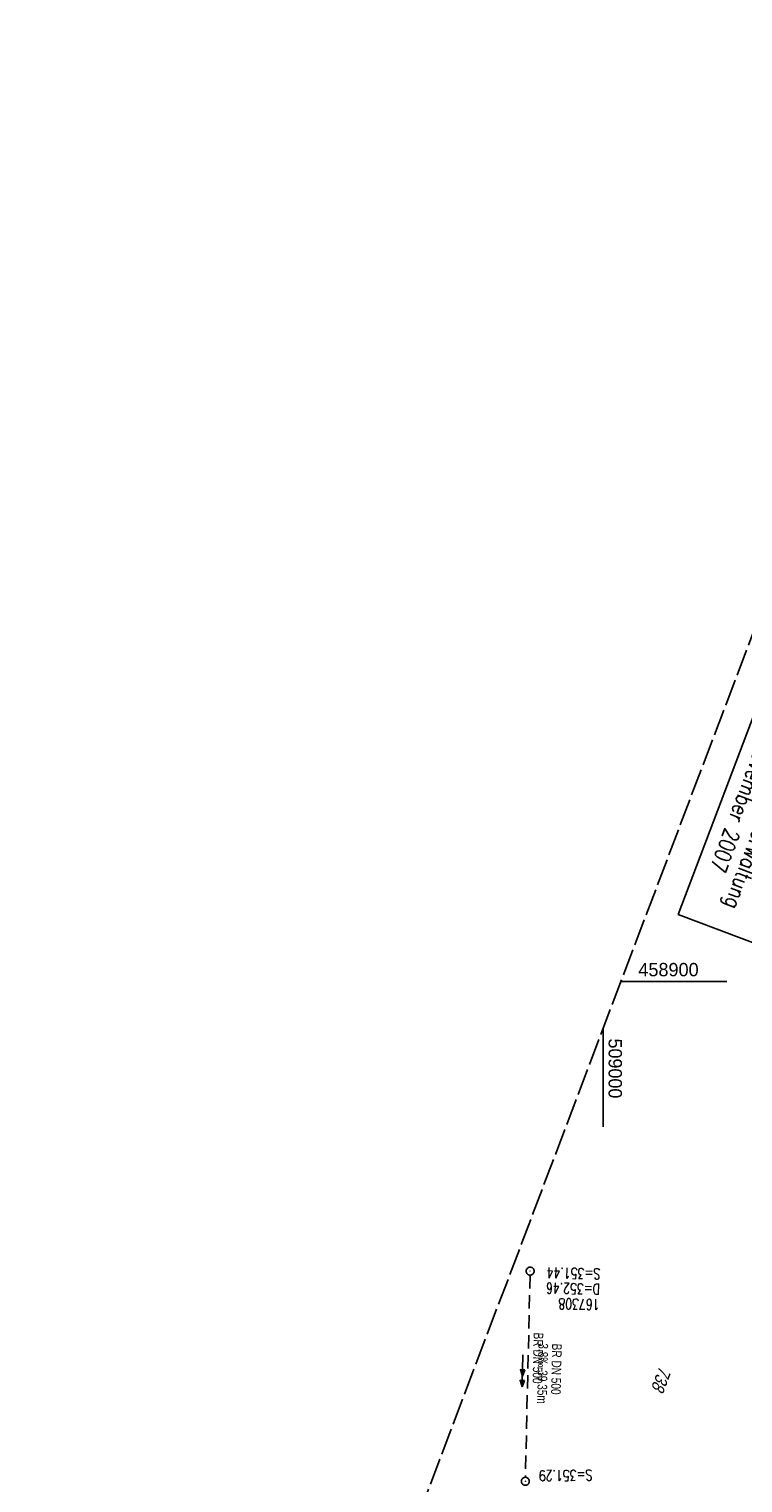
# Model space of a CAD drawing. Extents: x 508892 to 509489, y 458506 to 459473.
# Tile 20 of 62: x 508892 to 509026, y 458806 to 459078. Entities that reach past the tile are written whole.
import ezdxf

# ---------------------------------------------------------------- set-up
doc = ezdxf.new("R2010")
doc.units = 0
doc.header["$LTSCALE"] = 10
doc.header["$MEASUREMENT"] = 0
for name, pattern in [('LT00', [0]), ('LT14', [0.6, 0.5, -0.1]), ('STRICHLINIE2', [0.375, 0.25, -0.125])]:
    doc.linetypes.add(name, pattern=pattern)
doc.layers.get('0').update_dxf_attribs({"linetype": 'LT00'})
for name, color, linetype in [('--EK_Halt-Pfeil', 4, 'LT00'), ('--EK_Haltung', 7, 'STRICHLINIE2'), ('--EK_Haltung-Text', 140, 'LT00'), ('--EK_Schacht-Text', 5, 'LT00'), ('--EL_Halt-Pfeil', 4, 'LT00'), ('--EL_Haltung', 182, 'STRICHLINIE2'), ('--EL_Haltung-Text', 182, 'LT00'), ('DFK_FLUR_NR', 250, 'LT00'), ('DFK_STAND', 22, 'LT00'), ('V111_KA_PRUF', 182, 'LT00'), ('V111_RASTER', 250, 'LT00')]:
    doc.layers.add(name, color=color, linetype=linetype)
doc.layers.add('-BLATT_111-RAND', color=7, linetype='LT14', plot=False)
doc.styles.add('Haltungsbeschriftung', font='ARIAL.TTF', dxfattribs={"width": 0.75})
doc.styles.add('schachtbeschriftung', font='romans.shx', dxfattribs={"width": 0.75, "height": 2})
doc.styles.get("Standard").update_dxf_attribs({"font": 'ARIAL.TTF'})
doc.styles.add('Versorgungsltg', font='ARIAL.TTF', dxfattribs={"width": 0.8, "height": 2})

# ---------------------------------------------------------------- blocks, each defined once
blk = doc.blocks.new('SYMB0003')
at = {"color": 0, "linetype": 'ByBlock'}
for p, q in [((-0.015712, 0), (0.010166, 0.012015)), ((0, -0.021257), (-0.015712, 0)), ((0.010166, 0.012015), (0, -0.021257))]:
    blk.add_line(p, q, dxfattribs=at)
for points in [[(-0.031395, 0.499013), (-0.093691, 0.491144), (-0.154509, 0.475528), (-0.21289, 0.452414), (-0.267913, 0.422164), (-0.318712, 0.385257), (-0.364484, 0.342274), (-0.404509, 0.293893), (-0.438154, 0.240877), (-0.464888, 0.184062), (-0.484292, 0.124345), (-0.496058, 0.062667), (-0.5, 0)], [(-0.5, 0), (-0.496058, -0.062667), (-0.484292, -0.124345), (-0.464888, -0.184062), (-0.438154, -0.240877), (-0.404509, -0.293893), (-0.364485, -0.342274), (-0.318712, -0.385257), (-0.267914, -0.422164), (-0.21289, -0.452414), (-0.154509, -0.475529), (-0.093691, -0.491144), (-0.031395, -0.499014), (0.031395, -0.499014)], [(0.5, 0), (0.496057, 0.062667), (0.484292, 0.124345), (0.464888, 0.184062), (0.438153, 0.240877), (0.404509, 0.293893), (0.364484, 0.342274), (0.318712, 0.385257), (0.267913, 0.422164), (0.21289, 0.452414), (0.154509, 0.475528), (0.093691, 0.491144), (0.031395, 0.499013), (-0.031395, 0.499013)], [(0.031395, -0.499014), (0.093691, -0.491144), (0.154509, -0.475529), (0.21289, -0.452414), (0.267914, -0.422164), (0.318712, -0.385257), (0.364485, -0.342274), (0.404509, -0.293893), (0.438154, -0.240877), (0.464889, -0.184062), (0.484292, -0.124345), (0.496058, -0.062667), (0.5, 0)]]:
    blk.add_lwpolyline(points, dxfattribs=at)
blk = doc.blocks.new('SYMB0070')
at = {"color": 0, "linetype": 'ByBlock'}
for p, q in [((-0.5, 0), (0.2, 0)), ((0.5, 0), (0.2, 0.1)), ((0.2, 0.1), (0.2, 0)), ((0.468, 0), (0.21, 0.086)), ((0.21, 0.086), (0.21, -0.086)), ((0.21, -0.086), (0.468, 0)), ((0.22, -0.072), (0.437, 0)), ((0.23, -0.058), (0.405, 0)), ((0.24, -0.045), (0.374, 0)), ((0.342, 0), (0.25, 0.031)), ((0.25, 0.031), (0.25, -0.031)), ((0.25, -0.031), (0.342, 0)), ((0.26, -0.017), (0.31, 0)), ((0.27, -0.003), (0.279, 0))]:
    blk.add_line(p, q, dxfattribs=at)
for points in [[(0.2, 0), (0.2, -0.1), (0.5, 0)], [(0.437, 0), (0.22, 0.072), (0.22, -0.072)], [(0.405, 0), (0.23, 0.058), (0.23, -0.058)], [(0.374, 0), (0.24, 0.045), (0.24, -0.045)], [(0.31, 0), (0.26, 0.017), (0.26, -0.017)], [(0.279, 0), (0.27, 0.003), (0.27, -0.003)]]:
    blk.add_lwpolyline(points, dxfattribs=at)

msp = doc.modelspace()

# ---------------------------------------------------------------- linework, layer by layer
at = {"layer": '--EK_Haltung'}
msp.add_line((508986.3, 458845.04), (508985.42, 458807.2), dxfattribs=at)
at = {"layer": '--EL_Haltung'}
msp.add_line((508986.3, 458845.04), (508985.42, 458807.2), dxfattribs=at)
at = {"layer": '-BLATT_111-RAND'}
msp.add_lwpolyline([(509220.39, 459472.62), (508892.48, 458607.69), (509160.85, 458505.95), (509488.75, 459370.88), (509220.39, 459472.62)], dxfattribs=at)
at = {"layer": 'DFK_STAND'}
msp.add_lwpolyline([(509049.96, 458959.92), (509029.75, 458906.62), (509014.03, 458912.58), (509034.23, 458965.88)], close=True, dxfattribs=at)
at = {"layer": 'V111_RASTER'}
for p, q in [((509023.13, 458900), (509003.3, 458900)), ((509000, 458872.79), (509000, 458891.29))]:
    msp.add_line(p, q, dxfattribs=at)

# ---------------------------------------------------------------- block references
at = {"layer": '--EK_Halt-Pfeil', "xscale": 4.000000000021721, "yscale": 4, "zscale": 4, "rotation": 268.6797500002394}
msp.add_blockref('SYMB0070', (508984.86, 458826.15), dxfattribs=at)
at = {"layer": '--EL_Halt-Pfeil', "xscale": 4.000000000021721, "yscale": 4, "zscale": 4, "rotation": 268.6797500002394}
msp.add_blockref('SYMB0070', (508984.91, 458828.15), dxfattribs=at)
at = {"layer": 'V111_KA_PRUF', "xscale": 1.499999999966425, "yscale": 1.5, "zscale": 1.5, "rotation": 249.2379000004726}
for p in [(508986.31, 458845.79), (508985.41, 458806.45)]:
    msp.add_blockref('SYMB0003', p, dxfattribs=at)

# ---------------------------------------------------------------- texts
at = {"layer": '--EK_Haltung-Text', "style": 'Haltungsbeschriftung', "width": 0.75}
for s, p in [('3.8‰ 39.35m', (508987.88, 458832.3)), ('BR DN 500', (508990.44, 458832.24))]:
    msp.add_text(s, height=1.8, rotation=-91.3203, dxfattribs=at).set_placement(p)
at = {"layer": '--EK_Schacht-Text', "style": 'schachtbeschriftung', "width": 0.75}
for s, rotation, p in [('S=351.44', -181.3203, (508999.47, 458846.28)), ('D=352.46', -181.3203, (508999.41, 458843.4)), ('167308', -181.3203, (508999.34, 458840.53)), ('S=351.29', -179.0822, (508997.96, 458808.63))]:
    msp.add_text(s, height=2, rotation=rotation, dxfattribs=at).set_placement(p)
at = {"layer": '--EL_Haltung-Text', "style": 'Haltungsbeschriftung', "width": 0.75}
msp.add_text('BR DN 500', height=1.8, rotation=-91.3203, dxfattribs=at).set_placement((508986.98, 458834.3))
at = {"layer": 'DFK_FLUR_NR', "oblique": 13.754, "width": 0.75}
msp.add_text('738', height=2.5, rotation=249.2379, dxfattribs=at).set_placement((509010.54, 458828.11))
at = {"layer": 'DFK_STAND', "insert": (509038.6, 458933.75), "char_height": 3, "width": 55.058, "attachment_point": 2, "rotation": 249.2379, "style": 'Versorgungsltg'}
msp.add_mtext('{\\Fromans|c0;Nutzung der Basisdaten der Bayr. Vermessungsverwaltung\\PStand November 2007}', dxfattribs=at)
at = {"layer": 'V111_RASTER'}
for s, rotation, width, p in [(' 458900', 0.0002, 0.969, (509005.63, 458901)), (' 509000', -89.9998, 0.962, (509001, 458890.29))]:
    msp.add_text(s, height=2.5, rotation=rotation, dxfattribs=dict(at, width=width)).set_placement(p)

doc.saveas('drawing.dxf')
